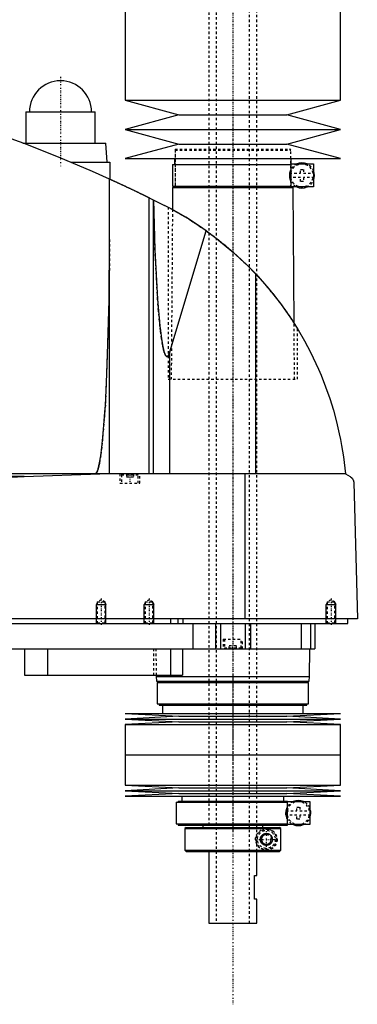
# Model space of a CAD drawing. Extents: x -139 to 702, y -144 to 599.
# Tile 5 of 6: x 561 to 702, y -144 to 266. Entities that reach past the tile are written whole.
import ezdxf

# ---------------------------------------------------------------- set-up
doc = ezdxf.new("R2010")
doc.units = 0
doc.linetypes.add('CENTER', pattern=[1.5, 0.45, -0.5, 0.05, -0.5])
doc.linetypes.add('DASHED', pattern=[2, 1, -1])
for name, color, linetype in [('AM_0', 7, 'CONTINUOUS'), ('AM_10', 7, 'CONTINUOUS'), ('AM_3', 7, 'DASHED'), ('AM_7', 7, 'CENTER')]:
    doc.layers.add(name, color=color, linetype=linetype)

msp = doc.modelspace()

# ---------------------------------------------------------------- linework, layer by layer
at = {"layer": 'AM_0', "color": 7, "linetype": 'CONTINUOUS'}
for p, q in [((605, 375), (605, 232.9)), ((695, 232.9), (695, 375)), ((605, 232.9), (627.5, 226.8)), ((605, 232.9), (695, 232.9)), ((672.5, 226.8), (695, 232.9)), ((563.5, 228), (563.5, 215)), ((563.5, 228), (592.5, 228)), ((592.5, 215), (592.5, 228)), ((627.5, 226.8), (605, 220.7)), ((627.5, 226.8), (672.5, 226.8)), ((695, 220.7), (672.5, 226.8)), ((605, 220.7), (627.5, 214.6)), ((605, 220.7), (695, 220.7)), ((672.5, 214.6), (695, 220.7)), ((562.27, 215), (597, 215)), ((597.5, 207), (597, 215)), ((627.5, 214.6), (605, 208.5)), ((627.5, 214.6), (672.5, 214.6)), ((695, 208.5), (672.5, 214.6)), ((582.43, 207), (598.65, 207)), ((598.65, 207), (598.65, 199.94)), ((605, 208.5), (695, 208.5)), ((624.85, 206), (624.85, 197)), ((624.85, 206), (674.4, 206)), ((625.65, 208.5), (625.65, 206)), ((674.35, 206), (674.35, 208.5)), ((674.4, 206.3), (683.75, 206.3)), ((674.4, 196.7), (674.4, 206.3)), ((683.75, 206.3), (683.75, 196.7)), ((598.5, 77.05), (598.5, 200.01)), ((624.83, 196.5), (624.76, 187.27)), ((624.83, 196.5), (675.17, 196.5)), ((624.85, 197), (674.4, 197)), ((625.65, 197), (625.65, 196.5)), ((674.35, 196.5), (674.35, 197)), ((683.75, 196.7), (674.4, 196.7)), ((675.58, 139.77), (675.17, 196.5)), ((615.04, 77.05), (615.04, 192.21)), ((615.04, 192.21), (621.5, 189)), ((616.82, 77.05), (616.82, 191.34)), ((623, 188.22), (624.76, 187.27)), ((623.7, 127.93), (638.83, 178.45)), ((659.54, 77.05), (659.54, 160.38)), ((675.58, 139.76), (677, 137.5)), ((623.7, 77.05), (623.7, 127.93)), ((697, 77.05), (305.5, 77.05)), ((562.76, 75.85), (352.3, 75.85)), ((562.76, 75.85), (594.4, 77.05)), ((655.15, 16.5), (655.15, 77.05)), ((697, 77.05), (699, 75.85)), ((700.5, 73.35), (702, 16.5)), ((702, 16.5), (300.5, 16.5)), ((624, 16.5), (624, 14.5)), ((627, 16.5), (627, 14.5)), ((629.15, 16.5), (629.15, 14.5)), ((698, 14.5), (698, 16.5)), ((344, 14.5), (698, 14.5)), ((633.21, 14.5), (633.21, 4)), ((642.7, 14.5), (642.7, 4)), ((644.81, 14.5), (644.81, 4)), ((655.19, 14.5), (655.19, 4)), ((657.3, 14.5), (657.3, 4)), ((678.5, 14.5), (678.5, 4)), ((682.5, 14.5), (682.5, 4)), ((684.3, 14.5), (684.3, 4)), ((488, 4), (684.3, 4)), ((563, 4), (563, -7)), ((572.56, 4), (572.56, -7)), ((624, 4), (624, -7)), ((629, 4), (629, -7)), ((682, -7.5), (682.17, 4)), ((563, -7), (629, -7)), ((617.99, -7), (618, -7.5)), ((618, -7.5), (618.1, -9.5)), ((618, -7.5), (682, -7.5)), ((681.9, -9.5), (682, -7.5)), ((618.1, -9.5), (681.9, -9.5)), ((618.35, -10), (618.35, -19)), ((618.35, -10), (681.65, -10)), ((619.15, -9.5), (619.15, -10)), ((680.85, -10), (680.85, -9.5)), ((681.65, -19), (681.65, -10)), ((618.35, -19), (681.65, -19)), ((619.15, -19), (619.15, -19.5)), ((619.15, -19.5), (680.85, -19.5)), ((620.65, -19.5), (620.65, -23)), ((679.35, -23), (679.35, -19.5)), ((680.85, -19.5), (680.85, -19)), ((605, -23), (627.5, -24.15)), ((605, -23), (695, -23)), ((627.5, -24.15), (605, -25.3)), ((627.5, -24.15), (672.5, -24.15)), ((672.5, -24.15), (695, -23)), ((695, -25.3), (672.5, -24.15)), ((605, -25.3), (627.5, -26.45)), ((605, -25.3), (695, -25.3)), ((627.5, -26.45), (605, -27.6)), ((605, -27.6), (605, -40.25)), ((605, -27.6), (695, -27.6)), ((627.5, -26.45), (672.5, -26.45)), ((672.5, -26.45), (695, -25.3)), ((695, -27.6), (672.5, -26.45)), ((695, -40.25), (695, -27.6)), ((605, -40.25), (695, -40.25)), ((605, -40.25), (605, -52.9)), ((605, -40.25), (695, -40.25)), ((695, -52.9), (695, -40.25)), ((605, -52.9), (627.5, -54.05)), ((605, -52.9), (695, -52.9)), ((672.5, -54.05), (695, -52.9)), ((627.5, -54.05), (605, -55.2)), ((605, -55.2), (627.5, -56.35)), ((605, -55.2), (695, -55.2)), ((627.5, -56.35), (605, -57.5)), ((605, -57.5), (695, -57.5)), ((627.5, -54.05), (672.5, -54.05)), ((627.5, -56.35), (672.5, -56.35)), ((628.65, -57.5), (628.65, -59.5)), ((671.35, -59.5), (671.35, -57.5)), ((695, -55.2), (672.5, -54.05)), ((672.5, -56.35), (695, -55.2)), ((695, -57.5), (672.5, -56.35)), ((626.35, -60), (626.35, -69)), ((626.35, -60), (672.8, -60)), ((627.15, -59.5), (627.15, -60)), ((627.15, -59.5), (672.85, -59.5)), ((672.8, -59.7), (682.15, -59.7)), ((672.8, -69.3), (672.8, -59.7)), ((672.85, -59.7), (672.85, -59.5)), ((682.15, -59.7), (682.15, -69.3)), ((626.35, -69), (672.8, -69)), ((627.15, -69), (627.15, -69.5)), ((627.15, -69.5), (672.85, -69.5)), ((637.5, -69.5), (637.5, -70.5)), ((662.5, -70.5), (662.5, -69.5)), ((682.15, -69.3), (672.8, -69.3)), ((672.85, -69.5), (672.85, -69.3)), ((630.5, -70.5), (630, -71)), ((630, -71), (630, -80)), ((630, -71), (669.99, -71)), ((630.5, -70.5), (669.49, -70.5)), ((669.99, -71), (669.49, -70.5)), ((669.99, -80), (669.99, -71)), ((630, -80), (630.5, -80.5)), ((630, -80), (669.99, -80)), ((630.5, -80.5), (669.49, -80.5)), ((640, -80.5), (640, -110.5)), ((660, -90.5), (660, -80.5)), ((669.49, -80.5), (669.99, -80)), ((659, -100.5), (659, -90.5)), ((659, -90.5), (660, -90.5)), ((660, -100.5), (659, -100.5)), ((660, -110.5), (660, -100.5)), ((640, -110.5), (660, -110.5))]:
    msp.add_line(p, q, dxfattribs=at)
for points in [[(598.5, 200.01, 0), (591.43, 203.15, 0), (577.17, 209.17, 0), (562.76, 214.82, 0), (555.5, 217.5, 0)], [(598.5, 200.01, 0), (598.5, 200.01, 0), (598.51, 200, 0), (598.52, 200, 0), (598.53, 199.99, 0), (598.54, 199.99, 0), (598.56, 199.98, 0), (598.59, 199.96, 0), (598.63, 199.95, 0), (598.67, 199.93, 0), (598.73, 199.9, 0), (598.75, 199.89, 0), (598.78, 199.88, 0), (598.85, 199.85, 0), (598.91, 199.82, 0), (598.99, 199.78, 0), (599.07, 199.75, 0), (599.16, 199.71, 0), (599.21, 199.69, 0), (599.25, 199.66, 0), (599.35, 199.62, 0), (599.46, 199.57, 0), (599.51, 199.55, 0), (599.57, 199.52, 0), (599.68, 199.47, 0), (599.8, 199.42, 0), (599.86, 199.39, 0), (599.93, 199.36, 0), (600.05, 199.3, 0), (600.19, 199.24, 0), (600.32, 199.18, 0), (600.46, 199.11, 0), (600.6, 199.05, 0), (600.68, 199.02, 0), (600.75, 198.98, 0), (600.9, 198.91, 0), (601.05, 198.84, 0), (601.21, 198.77, 0), (601.37, 198.7, 0), (601.53, 198.62, 0), (601.62, 198.59, 0), (601.7, 198.55, 0), (601.87, 198.47, 0), (602.05, 198.39, 0), (602.23, 198.3, 0), (602.41, 198.22, 0), (602.6, 198.13, 0), (602.7, 198.09, 0), (602.79, 198.04, 0), (602.98, 197.95, 0), (603.18, 197.86, 0), (603.38, 197.77, 0), (603.58, 197.68, 0), (603.78, 197.58, 0), (603.88, 197.54, 0), (603.99, 197.49, 0), (604.19, 197.39, 0), (604.4, 197.3, 0), (604.61, 197.2, 0), (604.82, 197.1, 0), (605.03, 197, 0), (605.13, 196.96, 0), (605.24, 196.91, 0), (605.45, 196.81, 0), (605.66, 196.71, 0), (605.76, 196.66, 0), (605.87, 196.61, 0), (606.08, 196.51, 0), (606.29, 196.41, 0), (606.39, 196.36, 0), (606.5, 196.32, 0), (606.7, 196.22, 0), (606.91, 196.12, 0), (607.11, 196.03, 0), (607.32, 195.93, 0), (607.52, 195.83, 0), (607.63, 195.78, 0), (607.73, 195.73, 0), (607.94, 195.63, 0), (608.15, 195.54, 0), (608.36, 195.44, 0), (608.57, 195.34, 0), (608.78, 195.24, 0), (608.88, 195.19, 0), (608.99, 195.14, 0), (609.2, 195.04, 0), (609.41, 194.94, 0), (609.61, 194.84, 0), (609.82, 194.74, 0), (610.02, 194.64, 0), (610.13, 194.59, 0), (610.23, 194.54, 0), (610.43, 194.45, 0), (610.63, 194.35, 0), (610.83, 194.26, 0), (611.02, 194.16, 0), (611.21, 194.07, 0), (611.31, 194.03, 0), (611.4, 193.98, 0), (611.59, 193.89, 0), (611.77, 193.8, 0), (611.95, 193.72, 0), (612.13, 193.63, 0), (612.3, 193.55, 0), (612.38, 193.51, 0), (612.47, 193.47, 0), (612.63, 193.39, 0), (612.79, 193.31, 0), (612.87, 193.27, 0), (612.95, 193.23, 0), (613.1, 193.16, 0), (613.24, 193.09, 0), (613.32, 193.05, 0), (613.39, 193.02, 0), (613.53, 192.95, 0), (613.67, 192.88, 0), (613.81, 192.82, 0), (613.94, 192.75, 0), (614.07, 192.69, 0), (614.13, 192.66, 0), (614.19, 192.63, 0), (614.31, 192.57, 0), (614.42, 192.51, 0), (614.53, 192.46, 0), (614.64, 192.41, 0), (614.74, 192.36, 0), (614.79, 192.34, 0), (614.83, 192.32, 0), (614.92, 192.27, 0), (615, 192.23, 0), (615.04, 192.21, 0)], [(616.84, 191.33, 0), (617.47, 170.39, 0), (618.57, 149.87, 0), (618.94, 145, 0), (619.34, 140.63, 0), (619.54, 138.64, 0), (619.75, 136.79, 0), (620.19, 133.5, 0), (620.63, 130.78, 0), (620.9, 129.47, 0), (620.98, 129.13, 0), (621.06, 128.81, 0), (621.09, 128.65, 0), (621.13, 128.5, 0), (621.21, 128.22, 0), (621.29, 127.95, 0), (621.37, 127.69, 0), (621.45, 127.46, 0), (621.52, 127.24, 0), (621.56, 127.13, 0), (621.6, 127.03, 0), (621.68, 126.85, 0), (621.76, 126.68, 0), (621.84, 126.53, 0), (621.92, 126.39, 0), (621.97, 126.32, 0), (621.98, 126.3, 0), (621.99, 126.29, 0), (622, 126.28, 0), (622.01, 126.27, 0), (622.02, 126.25, 0), (622.03, 126.23, 0), (622.04, 126.22, 0), (622.05, 126.22, 0), (622.06, 126.2, 0), (622.07, 126.18, 0), (622.08, 126.18, 0), (622.09, 126.17, 0), (622.1, 126.15, 0), (622.11, 126.14, 0), (622.13, 126.13, 0), (622.14, 126.11, 0), (622.15, 126.1, 0), (622.16, 126.09, 0), (622.16, 126.09, 0), (622.18, 126.08, 0), (622.19, 126.06, 0), (622.2, 126.05, 0), (622.22, 126.04, 0), (622.23, 126.03, 0), (622.24, 126.03, 0), (622.24, 126.02, 0), (622.26, 126.01, 0), (622.27, 126.01, 0), (622.28, 126, 0), (622.28, 126, 0), (622.3, 125.99, 0), (622.31, 125.98, 0), (622.32, 125.98, 0), (622.32, 125.98, 0), (622.34, 125.97, 0), (622.35, 125.97, 0), (622.36, 125.96, 0), (622.38, 125.96, 0), (622.39, 125.95, 0), (622.4, 125.95, 0), (622.4, 125.95, 0), (622.42, 125.94, 0), (622.43, 125.94, 0), (622.44, 125.94, 0), (622.46, 125.94, 0), (622.47, 125.94, 0), (622.48, 125.94, 0), (622.48, 125.94, 0), (622.5, 125.94, 0), (622.51, 125.94, 0), (622.52, 125.94, 0), (622.52, 125.94, 0), (622.54, 125.94, 0), (622.55, 125.94, 0), (622.56, 125.94, 0), (622.56, 125.94, 0), (622.58, 125.94, 0), (622.59, 125.95, 0), (622.6, 125.95, 0), (622.62, 125.95, 0), (622.63, 125.96, 0), (622.64, 125.96, 0), (622.64, 125.96, 0), (622.66, 125.97, 0), (622.67, 125.97, 0), (622.68, 125.98, 0), (622.7, 125.99, 0), (622.71, 125.99, 0), (622.72, 126, 0), (622.72, 126, 0), (622.74, 126.01, 0), (622.75, 126.02, 0), (622.76, 126.03, 0), (622.78, 126.04, 0), (622.79, 126.05, 0), (622.8, 126.05, 0), (622.8, 126.06, 0), (622.82, 126.07, 0), (622.83, 126.08, 0), (622.84, 126.09, 0), (622.86, 126.11, 0), (622.87, 126.12, 0), (622.88, 126.13, 0), (622.88, 126.13, 0), (622.9, 126.15, 0), (622.91, 126.16, 0), (622.92, 126.18, 0), (622.94, 126.19, 0), (622.95, 126.21, 0), (622.96, 126.22, 0), (622.96, 126.22, 0), (622.97, 126.24, 0), (622.99, 126.26, 0), (622.99, 126.27, 0), (623, 126.28, 0), (623.01, 126.3, 0), (623.03, 126.31, 0), (623.03, 126.32, 0), (623.04, 126.33, 0), (623.05, 126.35, 0), (623.07, 126.37, 0), (623.11, 126.45, 0), (623.19, 126.59, 0), (623.27, 126.75, 0), (623.35, 126.92, 0), (623.43, 127.12, 0), (623.47, 127.22, 0), (623.51, 127.33, 0), (623.59, 127.55, 0), (623.67, 127.8, 0), (623.7, 127.93, 0)], [(638.83, 178.45, 0), (636.05, 180.38, 0), (630.36, 184.04, 0), (624.49, 187.42, 0), (621.5, 189, 0)], [(638.83, 178.45, 0), (642.52, 175.73, 0), (649.63, 169.92, 0), (656.34, 163.67, 0), (659.54, 160.38, 0)], [(592.5, 77.05, 0), (592.51, 77.05, 0), (592.52, 77.05, 0), (592.54, 77.05, 0), (592.54, 77.05, 0), (592.55, 77.05, 0), (592.57, 77.06, 0), (592.58, 77.06, 0), (592.59, 77.06, 0), (592.61, 77.07, 0), (592.62, 77.07, 0), (592.63, 77.07, 0), (592.64, 77.08, 0), (592.65, 77.08, 0), (592.67, 77.09, 0), (592.68, 77.09, 0), (592.7, 77.1, 0), (592.71, 77.11, 0), (592.72, 77.11, 0), (592.73, 77.12, 0), (592.74, 77.13, 0), (592.75, 77.14, 0), (592.76, 77.14, 0), (592.77, 77.15, 0), (592.78, 77.16, 0), (592.8, 77.17, 0), (592.81, 77.18, 0), (592.81, 77.18, 0), (592.83, 77.2, 0), (592.84, 77.21, 0), (592.86, 77.22, 0), (592.87, 77.24, 0), (592.89, 77.25, 0), (592.89, 77.26, 0), (592.9, 77.27, 0), (592.91, 77.28, 0), (592.93, 77.3, 0), (592.94, 77.32, 0), (592.96, 77.33, 0), (592.97, 77.35, 0), (592.98, 77.36, 0), (592.99, 77.37, 0), (593, 77.39, 0), (593.02, 77.41, 0), (593.03, 77.43, 0), (593.04, 77.45, 0), (593.06, 77.48, 0), (593.07, 77.49, 0), (593.07, 77.5, 0), (593.09, 77.52, 0), (593.1, 77.54, 0), (593.15, 77.63, 0), (593.24, 77.8, 0), (593.28, 77.89, 0), (593.33, 77.98, 0), (593.41, 78.19, 0), (593.5, 78.41, 0), (593.58, 78.66, 0), (593.67, 78.93, 0), (593.76, 79.22, 0), (593.8, 79.37, 0), (593.84, 79.52, 0), (593.93, 79.85, 0), (594.01, 80.2, 0), (594.05, 80.38, 0), (594.3, 81.58, 0), (594.8, 84.49, 0), (595.27, 88.1, 0), (595.72, 92.36, 0), (596.15, 97.25, 0), (596.55, 102.74, 0), (596.74, 105.69, 0), (596.92, 108.77, 0), (597.26, 115.3, 0), (597.56, 122.29, 0), (598.3, 149.52, 0), (598.5, 174.82, 0)], [(659.54, 160.38, 0), (661.41, 158.34, 0), (664.99, 154.24, 0), (668.3, 150.11, 0), (669.89, 148.01, 0), (671.45, 145.88, 0), (674.44, 141.53, 0), (677.27, 137.05, 0), (679.93, 132.47, 0), (682.42, 127.8, 0), (684.72, 123.04, 0), (685.8, 120.64, 0), (686.83, 118.23, 0), (688.74, 113.37, 0), (690.47, 108.47, 0), (691.99, 103.56, 0), (693.33, 98.65, 0), (694.47, 93.75, 0), (694.97, 91.32, 0), (695.42, 88.89, 0), (696.18, 84.09, 0), (696.77, 79.37, 0), (697, 77.05, 0)], [(557.28, 75.66, 0), (562.76, 75.85, 0)], [(699, 75.85, 0), (699.06, 75.82, 0), (699.17, 75.75, 0), (699.27, 75.67, 0), (699.33, 75.63, 0), (699.38, 75.59, 0), (699.48, 75.51, 0), (699.58, 75.41, 0), (699.67, 75.32, 0), (699.77, 75.22, 0), (699.86, 75.11, 0), (699.9, 75.06, 0), (699.94, 75, 0), (700.02, 74.88, 0), (700.1, 74.75, 0), (700.18, 74.59, 0), (700.26, 74.43, 0), (700.3, 74.32, 0), (700.32, 74.29, 0), (700.33, 74.26, 0), (700.33, 74.24, 0), (700.34, 74.22, 0), (700.35, 74.19, 0), (700.36, 74.16, 0), (700.37, 74.14, 0), (700.37, 74.12, 0), (700.38, 74.09, 0), (700.39, 74.05, 0), (700.4, 74.04, 0), (700.4, 74.02, 0), (700.41, 73.98, 0), (700.42, 73.94, 0), (700.43, 73.9, 0), (700.44, 73.86, 0), (700.45, 73.82, 0), (700.45, 73.8, 0), (700.46, 73.78, 0), (700.46, 73.73, 0), (700.47, 73.68, 0), (700.48, 73.63, 0), (700.48, 73.58, 0), (700.49, 73.53, 0), (700.49, 73.51, 0), (700.49, 73.48, 0), (700.5, 73.43, 0), (700.5, 73.4, 0), (700.5, 73.39, 0), (700.5, 73.38, 0), (700.5, 73.38, 0), (700.5, 73.37, 0), (700.5, 73.36, 0), (700.5, 73.35, 0), (700.5, 73.35, 0)], [(661.5, -75.5, 0), (661.5, -75.49, 0), (661.5, -75.46, 0), (661.5, -75.43, 0), (661.5, -75.41, 0), (661.5, -75.4, 0), (661.5, -75.37, 0), (661.5, -75.34, 0), (661.51, -75.31, 0), (661.51, -75.28, 0), (661.51, -75.26, 0), (661.51, -75.24, 0), (661.52, -75.23, 0), (661.52, -75.2, 0), (661.52, -75.17, 0), (661.53, -75.14, 0), (661.53, -75.11, 0), (661.54, -75.08, 0), (661.54, -75.07, 0), (661.54, -75.05, 0), (661.55, -75.02, 0), (661.55, -75, 0), (661.55, -74.98, 0), (661.56, -74.97, 0), (661.56, -74.94, 0), (661.57, -74.91, 0), (661.57, -74.9, 0), (661.58, -74.88, 0), (661.59, -74.85, 0), (661.59, -74.82, 0), (661.6, -74.8, 0), (661.61, -74.77, 0), (661.62, -74.74, 0), (661.62, -74.73, 0), (661.63, -74.71, 0), (661.64, -74.68, 0), (661.65, -74.66, 0), (661.66, -74.63, 0), (661.67, -74.6, 0), (661.68, -74.58, 0), (661.68, -74.56, 0), (661.69, -74.55, 0), (661.7, -74.52, 0), (661.71, -74.49, 0), (661.72, -74.47, 0), (661.73, -74.44, 0), (661.75, -74.42, 0), (661.75, -74.4, 0), (661.76, -74.39, 0), (661.77, -74.37, 0), (661.79, -74.34, 0), (661.8, -74.31, 0), (661.81, -74.29, 0), (661.83, -74.27, 0), (661.83, -74.25, 0), (661.84, -74.24, 0), (661.85, -74.22, 0), (661.87, -74.19, 0), (661.88, -74.17, 0), (661.9, -74.15, 0), (661.91, -74.12, 0), (661.92, -74.11, 0), (661.93, -74.1, 0), (661.94, -74.08, 0), (661.96, -74.05, 0), (661.97, -74.04, 0), (662.02, -73.98, 0), (662.12, -73.86, 0), (662.22, -73.75, 0), (662.33, -73.64, 0), (662.44, -73.54, 0), (662.56, -73.45, 0), (662.62, -73.41, 0), (662.69, -73.37, 0), (662.81, -73.3, 0), (662.94, -73.23, 0), (663.01, -73.21, 0), (663.07, -73.18, 0), (663.21, -73.13, 0), (663.34, -73.09, 0), (663.41, -73.07, 0), (663.47, -73.06, 0), (663.6, -73.03, 0), (663.73, -73.01, 0), (663.86, -73, 0), (663.98, -73, 0), (664.11, -73, 0), (664.17, -73.01, 0), (664.23, -73.01, 0), (664.35, -73.03, 0), (664.48, -73.05, 0), (664.6, -73.07, 0), (664.72, -73.11, 0), (664.84, -73.15, 0), (664.9, -73.17, 0), (664.96, -73.19, 0), (665.08, -73.24, 0), (665.19, -73.3, 0), (665.3, -73.37, 0), (665.41, -73.44, 0), (665.51, -73.51, 0), (665.56, -73.55, 0), (665.61, -73.59, 0), (665.71, -73.68, 0), (665.8, -73.77, 0), (665.89, -73.86, 0), (665.97, -73.97, 0), (666.06, -74.08, 0), (666.1, -74.14, 0), (666.13, -74.2, 0), (666.21, -74.33, 0), (666.25, -74.41, 0), (666.26, -74.43, 0), (666.27, -74.45, 0), (666.28, -74.46, 0), (666.28, -74.48, 0), (666.29, -74.5, 0), (666.3, -74.52, 0), (666.31, -74.55, 0), (666.32, -74.57, 0), (666.33, -74.6, 0), (666.34, -74.61, 0), (666.34, -74.62, 0), (666.35, -74.65, 0), (666.36, -74.67, 0), (666.37, -74.7, 0), (666.38, -74.72, 0), (666.38, -74.75, 0), (666.39, -74.76, 0), (666.39, -74.77, 0), (666.4, -74.8, 0), (666.41, -74.82, 0), (666.41, -74.85, 0), (666.42, -74.88, 0), (666.43, -74.9, 0), (666.43, -74.92, 0), (666.43, -74.93, 0), (666.44, -74.96, 0), (666.45, -74.98, 0), (666.45, -75, 0), (666.45, -75.01, 0), (666.46, -75.04, 0), (666.46, -75.07, 0), (666.46, -75.08, 0), (666.47, -75.09, 0), (666.47, -75.12, 0), (666.48, -75.15, 0), (666.48, -75.18, 0), (666.48, -75.2, 0), (666.49, -75.23, 0), (666.49, -75.25, 0), (666.49, -75.26, 0), (666.49, -75.29, 0), (666.49, -75.32, 0), (666.5, -75.34, 0), (666.5, -75.37, 0), (666.5, -75.4, 0), (666.5, -75.41, 0), (666.5, -75.43, 0), (666.5, -75.46, 0), (666.5, -75.49, 0), (666.5, -75.5, 0), (666.5, -75.51, 0), (666.5, -75.54, 0), (666.5, -75.57, 0), (666.5, -75.59, 0), (666.5, -75.6, 0), (666.5, -75.63, 0), (666.5, -75.66, 0), (666.49, -75.68, 0), (666.49, -75.71, 0), (666.49, -75.74, 0), (666.49, -75.75, 0), (666.49, -75.77, 0), (666.48, -75.8, 0), (666.48, -75.82, 0), (666.48, -75.85, 0), (666.47, -75.88, 0), (666.47, -75.91, 0), (666.46, -75.92, 0), (666.46, -75.93, 0), (666.46, -75.96, 0), (666.45, -75.99, 0), (666.45, -76, 0), (666.45, -76.02, 0), (666.44, -76.04, 0), (666.43, -76.07, 0), (666.43, -76.08, 0), (666.43, -76.1, 0), (666.42, -76.12, 0), (666.41, -76.15, 0), (666.41, -76.18, 0), (666.4, -76.2, 0), (666.39, -76.23, 0), (666.39, -76.24, 0), (666.38, -76.25, 0), (666.38, -76.28, 0), (666.37, -76.3, 0), (666.36, -76.33, 0), (666.35, -76.35, 0), (666.34, -76.38, 0), (666.34, -76.39, 0), (666.33, -76.4, 0), (666.32, -76.43, 0), (666.31, -76.45, 0), (666.3, -76.48, 0), (666.29, -76.5, 0), (666.28, -76.52, 0), (666.28, -76.54, 0), (666.27, -76.55, 0), (666.26, -76.57, 0), (666.25, -76.59, 0), (666.21, -76.67, 0), (666.13, -76.8, 0), (666.1, -76.86, 0), (666.06, -76.92, 0), (665.97, -77.03, 0), (665.89, -77.14, 0), (665.8, -77.23, 0), (665.71, -77.32, 0), (665.61, -77.41, 0), (665.56, -77.45, 0), (665.51, -77.49, 0), (665.41, -77.56, 0), (665.3, -77.63, 0), (665.19, -77.7, 0), (665.08, -77.76, 0), (664.96, -77.81, 0), (664.9, -77.83, 0), (664.84, -77.85, 0), (664.72, -77.89, 0), (664.6, -77.93, 0), (664.48, -77.95, 0), (664.35, -77.97, 0), (664.23, -77.99, 0), (664.17, -77.99, 0), (664.11, -78, 0), (663.98, -78, 0), (663.86, -78, 0), (663.73, -77.99, 0), (663.6, -77.97, 0), (663.47, -77.94, 0), (663.41, -77.93, 0), (663.34, -77.91, 0), (663.21, -77.87, 0), (663.07, -77.82, 0), (663.01, -77.79, 0), (662.94, -77.77, 0), (662.81, -77.7, 0), (662.69, -77.63, 0), (662.62, -77.59, 0), (662.56, -77.55, 0), (662.44, -77.46, 0), (662.33, -77.36, 0), (662.22, -77.25, 0), (662.12, -77.14, 0), (662.02, -77.02, 0), (661.97, -76.96, 0), (661.96, -76.95, 0), (661.94, -76.92, 0), (661.93, -76.9, 0), (661.92, -76.89, 0), (661.91, -76.88, 0), (661.9, -76.85, 0), (661.88, -76.83, 0), (661.87, -76.81, 0), (661.85, -76.78, 0), (661.84, -76.76, 0), (661.83, -76.75, 0), (661.83, -76.73, 0), (661.81, -76.71, 0), (661.8, -76.69, 0), (661.79, -76.66, 0), (661.77, -76.63, 0), (661.76, -76.61, 0), (661.75, -76.6, 0), (661.75, -76.58, 0), (661.73, -76.56, 0), (661.72, -76.53, 0), (661.71, -76.51, 0), (661.7, -76.48, 0), (661.69, -76.45, 0), (661.68, -76.44, 0), (661.68, -76.42, 0), (661.67, -76.4, 0), (661.66, -76.37, 0), (661.65, -76.34, 0), (661.64, -76.32, 0), (661.63, -76.29, 0), (661.62, -76.27, 0), (661.62, -76.26, 0), (661.61, -76.23, 0), (661.6, -76.2, 0), (661.59, -76.18, 0), (661.59, -76.15, 0), (661.58, -76.12, 0), (661.57, -76.1, 0), (661.57, -76.09, 0), (661.56, -76.06, 0), (661.56, -76.03, 0), (661.55, -76.02, 0), (661.55, -76, 0), (661.55, -75.98, 0), (661.54, -75.95, 0), (661.54, -75.93, 0), (661.54, -75.92, 0), (661.53, -75.89, 0), (661.53, -75.86, 0), (661.52, -75.83, 0), (661.52, -75.8, 0), (661.52, -75.77, 0), (661.51, -75.76, 0), (661.51, -75.74, 0), (661.51, -75.72, 0), (661.51, -75.69, 0), (661.5, -75.66, 0), (661.5, -75.63, 0), (661.5, -75.6, 0), (661.5, -75.59, 0), (661.5, -75.57, 0), (661.5, -75.54, 0), (661.5, -75.51, 0), (661.5, -75.5, 0)]]:
    msp.add_polyline3d(points, dxfattribs=at)
for centre, radius, start, end in [((578, 228), 13, 0, 180), ((678.85, 201.5), 5.25, 66.1045, 113.8955), ((678.85, 201.5), 5.25, 338.9605, 21.0395), ((678.85, 201.5), 5.25, 246.1045, 293.8955), ((677.35, -64.5), 5.25, 66.1045, 113.8955), ((677.35, -64.5), 5.25, 336.1045, 23.8955), ((677.35, -64.5), 5.25, 246.1045, 293.8955)]:
    msp.add_arc(centre, radius, start, end, dxfattribs=at)
at = {"layer": 'AM_10', "color": 7, "linetype": 'CONTINUOUS'}
for p, q in [((593.38, 23.16), (593, 22.5)), ((593, 14.5), (593, 22.5)), ((593, 22.5), (597, 22.5)), ((596.62, 23.16), (597, 22.5)), ((597, 14.5), (597, 22.5)), ((613.38, 23.16), (613, 22.5)), ((613, 14.5), (613, 22.5)), ((613, 22.5), (617, 22.5)), ((616.62, 23.16), (617, 22.5)), ((617, 14.5), (617, 22.5)), ((689.38, 23.16), (689, 22.5)), ((689, 14.5), (689, 22.5)), ((689, 22.5), (693, 22.5)), ((692.62, 23.16), (693, 22.5)), ((693, 14.5), (693, 22.5))]:
    msp.add_line(p, q, dxfattribs=at)
msp.add_arc((664, -75.5), 2.01, 75, 15, dxfattribs=at)
at = {"layer": 'AM_3', "color": 6, "linetype": 'DASHED'}
for p, q in [((643, 565.5), (643, -110.5)), ((657, -110.5), (657, 565.5)), ((640, 553.5), (640, -70.5)), ((660, -80.5), (660, 553.5)), ((625.83, 212.5), (625.83, 196.5)), ((625.83, 212.5), (674.17, 212.5)), ((626.33, 212.5), (625.83, 212)), ((625.83, 212), (625.83, 196.5)), ((625.83, 212), (674.17, 212)), ((674.17, 212), (673.67, 212.5)), ((674.17, 196.5), (674.17, 212.5)), ((674.17, 196.5), (674.17, 212)), ((673.68, 202.4), (678.25, 202.4)), ((674.16, 199.15), (674.16, 203.85)), ((678.25, 204), (679.45, 204)), ((678.25, 202.4), (678.25, 204)), ((679.45, 204), (679.45, 202.4)), ((679.45, 202.4), (684.02, 202.4)), ((678.25, 200.6), (673.68, 200.6)), ((678.25, 199), (678.25, 200.6)), ((679.45, 199), (678.25, 199)), ((679.45, 200.6), (679.45, 199)), ((684.02, 200.6), (679.45, 200.6)), ((623, 188.22), (623, 116.5)), ((624.76, 187.27), (624.25, 116.5)), ((675.75, 116.5), (675.58, 139.77)), ((677, 116.5), (677, 137.5)), ((623, 116.5), (677, 116.5)), ((602.85, 77.05), (602.85, 73.05)), ((603.9, 77.05), (603.5, 76.65)), ((603.5, 76.65), (603.5, 73.05)), ((603.5, 76.65), (610.5, 76.65)), ((605.5, 77.05), (605.5, 75.8)), ((605.5, 75.8), (608.5, 75.8)), ((607, 77.05), (607, 75.8)), ((608.5, 77.05), (608.5, 75.8)), ((610.5, 76.65), (610.1, 77.05)), ((610.5, 73.05), (610.5, 76.65)), ((611.15, 73.05), (611.15, 77.05)), ((602.85, 73.05), (611.15, 73.05)), ((595, 24.5), (593.38, 23.56)), ((593.38, 23.56), (593.38, 14.88)), ((593.38, 23.56), (596.62, 23.56)), ((596.62, 23.56), (595, 24.5)), ((596.62, 14.88), (596.62, 23.56)), ((615, 24.5), (613.38, 23.56)), ((613.38, 23.56), (613.38, 14.88)), ((613.38, 23.56), (616.62, 23.56)), ((616.62, 23.56), (615, 24.5)), ((616.62, 14.88), (616.62, 23.56)), ((691, 24.5), (689.38, 23.56)), ((689.38, 23.56), (689.38, 14.88)), ((689.38, 23.56), (692.62, 23.56)), ((692.62, 23.56), (691, 24.5)), ((692.62, 14.88), (692.62, 23.56)), ((593.38, 14.88), (593, 14.5)), ((593.38, 14.88), (596.62, 14.88)), ((597, 14.5), (596.62, 14.88)), ((613.38, 14.88), (613, 14.5)), ((613.38, 14.88), (616.62, 14.88)), ((617, 14.5), (616.62, 14.88)), ((678.5, 14.5), (678.5, 4)), ((689.38, 14.88), (689, 14.5)), ((689.38, 14.88), (692.62, 14.88)), ((693, 14.5), (692.62, 14.88)), ((646, 8), (646, 4)), ((646, 8), (654, 8)), ((646.5, 8), (646.5, 4.4)), ((646.5, 4.4), (646.9, 4)), ((646.5, 4.4), (653.5, 4.4)), ((648.5, 4), (648.5, 5.25)), ((651.5, 5.25), (648.5, 5.25)), ((650, 4), (650, 5.25)), ((651.5, 4), (651.5, 5.25)), ((653.1, 4), (653.5, 4.4)), ((653.5, 4.4), (653.5, 8)), ((654, 4), (654, 8)), ((616.85, 4), (616.85, -7)), ((617.83, 4), (617.99, -7)), ((672.15, -65.22), (672.15, -63.78)), ((672.18, -63.6), (676.75, -63.6)), ((676.75, -65.4), (672.18, -65.4)), ((672.59, -66.72), (672.59, -62.28)), ((676.75, -62), (677.95, -62)), ((676.75, -63.6), (676.75, -62)), ((676.75, -67), (676.75, -65.4)), ((677.95, -62), (677.95, -63.6)), ((677.95, -63.6), (682.5, -63.6)), ((677.95, -65.4), (677.95, -67)), ((682.5, -65.4), (677.95, -65.4)), ((682.5, -63.6), (682.5, -65.4)), ((677.95, -67), (676.75, -67)), ((659.97, -80.5), (659.97, -70.5)), ((662, -74.35), (664, -73.19)), ((664, -73.19), (666, -74.35)), ((669.49, -70.5), (669.61, -70.62)), ((669.73, -70.75), (669.86, -70.87)), ((662, -76.65), (662, -74.35)), ((664, -77.81), (662, -76.65)), ((666, -76.65), (664, -77.81)), ((666, -74.35), (666, -76.65)), ((669.61, -80.38), (669.49, -80.5)), ((669.99, -80), (669.73, -80.25))]:
    msp.add_line(p, q, dxfattribs=at)
for points in [[(674.16, 203.85, 0), (674.11, 203.76, 0), (674.06, 203.66, 0), (674.05, 203.62, 0), (674.03, 203.59, 0), (674.03, 203.57, 0), (674.02, 203.56, 0), (674.01, 203.52, 0), (673.99, 203.49, 0), (673.98, 203.46, 0), (673.96, 203.42, 0), (673.95, 203.38, 0), (673.94, 203.37, 0), (673.94, 203.35, 0), (673.92, 203.31, 0), (673.91, 203.27, 0), (673.9, 203.26, 0), (673.9, 203.24, 0), (673.88, 203.2, 0), (673.87, 203.16, 0), (673.86, 203.14, 0), (673.86, 203.12, 0), (673.84, 203.08, 0), (673.83, 203.04, 0), (673.82, 203, 0), (673.81, 202.96, 0), (673.8, 202.92, 0), (673.79, 202.9, 0), (673.78, 202.88, 0), (673.77, 202.83, 0), (673.76, 202.79, 0), (673.75, 202.75, 0), (673.74, 202.7, 0), (673.73, 202.66, 0), (673.72, 202.63, 0), (673.72, 202.61, 0), (673.71, 202.56, 0), (673.7, 202.51, 0), (673.69, 202.46, 0), (673.68, 202.41, 0), (673.67, 202.36, 0), (673.67, 202.33, 0), (673.66, 202.3, 0), (673.65, 202.25, 0), (673.65, 202.2, 0), (673.64, 202.14, 0), (673.63, 202.09, 0), (673.63, 202.03, 0), (673.62, 202, 0), (673.62, 201.98, 0), (673.62, 201.92, 0), (673.61, 201.86, 0), (673.61, 201.81, 0), (673.61, 201.75, 0), (673.6, 201.69, 0), (673.6, 201.67, 0), (673.6, 201.64, 0), (673.6, 201.58, 0), (673.6, 201.53, 0), (673.6, 201.5, 0), (673.6, 201.47, 0), (673.6, 201.42, 0), (673.6, 201.36, 0), (673.6, 201.33, 0), (673.6, 201.31, 0), (673.61, 201.25, 0), (673.61, 201.19, 0), (673.61, 201.14, 0), (673.62, 201.08, 0), (673.62, 201.02, 0), (673.62, 201, 0), (673.63, 200.97, 0), (673.63, 200.91, 0), (673.64, 200.86, 0), (673.65, 200.8, 0), (673.65, 200.75, 0), (673.66, 200.7, 0), (673.67, 200.67, 0), (673.67, 200.64, 0), (673.68, 200.59, 0), (673.69, 200.54, 0), (673.7, 200.49, 0), (673.71, 200.44, 0), (673.72, 200.39, 0), (673.72, 200.37, 0), (673.73, 200.34, 0), (673.74, 200.3, 0), (673.75, 200.25, 0), (673.76, 200.21, 0), (673.77, 200.17, 0), (673.78, 200.12, 0), (673.79, 200.1, 0), (673.8, 200.08, 0), (673.81, 200.04, 0), (673.82, 200, 0), (673.83, 199.96, 0), (673.84, 199.92, 0), (673.86, 199.88, 0), (673.86, 199.86, 0), (673.87, 199.84, 0), (673.88, 199.8, 0), (673.9, 199.76, 0), (673.9, 199.74, 0), (673.91, 199.73, 0), (673.92, 199.69, 0), (673.94, 199.65, 0), (673.94, 199.63, 0), (673.95, 199.62, 0), (673.96, 199.58, 0), (673.98, 199.54, 0), (673.99, 199.51, 0), (674.01, 199.48, 0), (674.02, 199.44, 0), (674.03, 199.43, 0), (674.03, 199.41, 0), (674.05, 199.38, 0), (674.06, 199.34, 0), (674.11, 199.24, 0), (674.16, 199.15, 0)], [(623.7, 127.93, 0), (623.67, 127.8, 0), (623.59, 127.55, 0), (623.51, 127.33, 0), (623.47, 127.22, 0), (623.43, 127.12, 0), (623.35, 126.92, 0), (623.27, 126.75, 0), (623.19, 126.59, 0), (623.11, 126.45, 0), (623.03, 126.32, 0), (622.99, 126.27, 0), (622.99, 126.26, 0), (622.97, 126.24, 0), (622.96, 126.22, 0), (622.96, 126.22, 0), (622.95, 126.21, 0), (622.94, 126.19, 0), (622.92, 126.18, 0), (622.91, 126.16, 0), (622.9, 126.15, 0), (622.88, 126.13, 0), (622.88, 126.13, 0), (622.87, 126.12, 0), (622.86, 126.11, 0), (622.84, 126.09, 0), (622.83, 126.08, 0), (622.82, 126.07, 0), (622.8, 126.06, 0), (622.8, 126.05, 0), (622.79, 126.05, 0), (622.78, 126.04, 0), (622.76, 126.03, 0), (622.75, 126.02, 0), (622.74, 126.01, 0), (622.72, 126, 0), (622.72, 126, 0), (622.71, 125.99, 0), (622.7, 125.99, 0), (622.68, 125.98, 0), (622.67, 125.97, 0), (622.66, 125.97, 0), (622.64, 125.96, 0), (622.64, 125.96, 0), (622.63, 125.96, 0), (622.62, 125.95, 0), (622.6, 125.95, 0), (622.59, 125.95, 0), (622.58, 125.94, 0), (622.56, 125.94, 0), (622.56, 125.94, 0), (622.55, 125.94, 0), (622.54, 125.94, 0), (622.52, 125.94, 0), (622.52, 125.94, 0), (622.51, 125.94, 0), (622.5, 125.94, 0), (622.48, 125.94, 0), (622.48, 125.94, 0), (622.47, 125.94, 0), (622.46, 125.94, 0), (622.44, 125.94, 0), (622.43, 125.94, 0), (622.42, 125.94, 0), (622.4, 125.95, 0), (622.4, 125.95, 0), (622.39, 125.95, 0), (622.38, 125.96, 0), (622.36, 125.96, 0), (622.35, 125.97, 0), (622.34, 125.97, 0), (622.32, 125.98, 0), (622.32, 125.98, 0), (622.31, 125.98, 0), (622.3, 125.99, 0), (622.28, 126, 0), (622.28, 126, 0), (622.27, 126.01, 0), (622.26, 126.01, 0), (622.24, 126.02, 0), (622.24, 126.03, 0), (622.23, 126.03, 0), (622.22, 126.04, 0), (622.2, 126.05, 0), (622.19, 126.06, 0), (622.18, 126.08, 0), (622.16, 126.09, 0), (622.16, 126.09, 0), (622.15, 126.1, 0), (622.14, 126.11, 0), (622.13, 126.13, 0), (622.11, 126.14, 0), (622.1, 126.15, 0), (622.09, 126.17, 0), (622.08, 126.18, 0), (622.07, 126.18, 0), (622.06, 126.2, 0), (622.05, 126.22, 0), (622.04, 126.22, 0), (622.03, 126.23, 0), (622.02, 126.25, 0), (622.01, 126.27, 0), (622, 126.28, 0), (621.99, 126.29, 0), (621.98, 126.3, 0), (621.97, 126.32, 0), (621.92, 126.39, 0), (621.84, 126.53, 0), (621.76, 126.68, 0), (621.68, 126.85, 0), (621.6, 127.03, 0), (621.56, 127.13, 0), (621.52, 127.24, 0), (621.45, 127.46, 0), (621.37, 127.69, 0), (621.29, 127.95, 0), (621.21, 128.22, 0), (621.13, 128.5, 0), (621.09, 128.65, 0), (621.06, 128.81, 0), (620.98, 129.13, 0), (620.9, 129.47, 0), (620.63, 130.78, 0), (620.19, 133.5, 0), (619.75, 136.79, 0), (619.54, 138.64, 0), (619.34, 140.63, 0), (618.94, 145, 0), (618.57, 149.87, 0), (617.47, 170.39, 0), (616.84, 191.33, 0)], [(624.76, 187.27, 0), (624.9, 187.2, 0), (625.19, 187.04, 0), (625.49, 186.87, 0), (625.65, 186.78, 0), (625.82, 186.69, 0), (626.16, 186.49, 0), (626.52, 186.29, 0), (626.9, 186.08, 0), (627.28, 185.86, 0), (627.69, 185.62, 0), (627.89, 185.51, 0), (628.1, 185.38, 0), (628.53, 185.13, 0), (628.97, 184.88, 0), (629.41, 184.61, 0), (629.86, 184.34, 0), (630.32, 184.06, 0), (630.56, 183.92, 0), (630.79, 183.77, 0), (631.28, 183.48, 0), (631.77, 183.17, 0), (632.02, 183.01, 0), (632.27, 182.85, 0), (632.79, 182.53, 0), (633.31, 182.19, 0), (633.58, 182.02, 0), (633.85, 181.84, 0), (634.39, 181.49, 0), (634.95, 181.12, 0), (635.51, 180.75, 0), (636.07, 180.37, 0), (636.65, 179.98, 0), (636.94, 179.78, 0), (637.23, 179.58, 0), (637.81, 179.17, 0), (638.4, 178.76, 0), (638.99, 178.34, 0), (639.59, 177.91, 0), (640.19, 177.47, 0), (640.49, 177.25, 0), (640.79, 177.03, 0), (641.39, 176.58, 0), (642, 176.13, 0), (642.6, 175.67, 0), (643.2, 175.21, 0), (643.8, 174.74, 0), (644.1, 174.5, 0), (644.4, 174.27, 0), (645, 173.79, 0), (645.6, 173.31, 0), (646.19, 172.83, 0), (646.78, 172.35, 0), (647.36, 171.86, 0), (647.65, 171.62, 0), (647.94, 171.38, 0), (648.51, 170.89, 0), (649.08, 170.4, 0), (649.64, 169.92, 0), (650.19, 169.43, 0), (650.74, 168.94, 0), (651.02, 168.7, 0), (651.29, 168.45, 0), (651.84, 167.95, 0), (652.4, 167.44, 0), (652.67, 167.19, 0), (652.95, 166.93, 0), (653.5, 166.42, 0), (654.05, 165.89, 0), (654.33, 165.63, 0), (654.6, 165.37, 0), (655.15, 164.84, 0), (655.69, 164.31, 0), (656.24, 163.77, 0), (656.78, 163.23, 0), (657.32, 162.69, 0), (657.58, 162.41, 0), (657.85, 162.14, 0), (658.38, 161.59, 0), (658.91, 161.04, 0), (659.44, 160.49, 0), (659.96, 159.93, 0), (660.47, 159.38, 0), (660.73, 159.1, 0), (660.98, 158.82, 0), (661.49, 158.26, 0), (661.99, 157.71, 0), (662.48, 157.15, 0), (662.97, 156.59, 0), (663.45, 156.04, 0), (663.69, 155.76, 0), (663.93, 155.48, 0), (664.4, 154.93, 0), (664.87, 154.38, 0), (665.33, 153.83, 0), (665.78, 153.28, 0), (666.22, 152.73, 0), (666.44, 152.46, 0), (666.66, 152.19, 0), (667.09, 151.65, 0), (667.51, 151.12, 0), (667.93, 150.59, 0), (668.34, 150.07, 0), (668.74, 149.55, 0), (668.93, 149.29, 0), (669.13, 149.03, 0), (669.51, 148.52, 0), (669.89, 148.02, 0), (670.07, 147.77, 0), (670.26, 147.52, 0), (670.61, 147.04, 0), (670.97, 146.55, 0), (671.14, 146.31, 0), (671.32, 146.06, 0), (671.67, 145.58, 0), (672.01, 145.09, 0), (672.35, 144.61, 0), (672.68, 144.14, 0), (673, 143.67, 0), (673.16, 143.44, 0), (673.32, 143.21, 0), (673.62, 142.75, 0), (673.92, 142.31, 0), (674.21, 141.88, 0), (674.49, 141.46, 0), (674.75, 141.05, 0), (674.88, 140.86, 0), (675, 140.66, 0), (675.25, 140.29, 0), (675.47, 139.94, 0), (675.58, 139.76, 0)], [(598.5, 174.82, 0), (598.3, 149.52, 0), (596.74, 105.69, 0), (595.27, 88.1, 0), (594.8, 84.49, 0), (594.3, 81.58, 0), (594.05, 80.38, 0), (594.01, 80.2, 0), (593.93, 79.85, 0), (593.84, 79.52, 0), (593.8, 79.37, 0), (593.76, 79.22, 0), (593.67, 78.93, 0), (593.58, 78.66, 0), (593.5, 78.41, 0), (593.41, 78.19, 0), (593.33, 77.98, 0), (593.28, 77.89, 0), (593.24, 77.8, 0), (593.15, 77.63, 0), (593.07, 77.49, 0), (593.02, 77.41, 0), (593, 77.39, 0), (592.99, 77.37, 0), (592.98, 77.36, 0), (592.97, 77.35, 0), (592.96, 77.33, 0), (592.94, 77.32, 0), (592.93, 77.3, 0), (592.91, 77.28, 0), (592.9, 77.27, 0), (592.89, 77.26, 0), (592.89, 77.25, 0), (592.87, 77.24, 0), (592.86, 77.22, 0), (592.84, 77.21, 0), (592.83, 77.2, 0), (592.81, 77.18, 0), (592.81, 77.18, 0), (592.8, 77.17, 0), (592.78, 77.16, 0), (592.77, 77.15, 0), (592.76, 77.14, 0), (592.75, 77.14, 0), (592.74, 77.13, 0), (592.73, 77.12, 0), (592.72, 77.11, 0), (592.71, 77.11, 0), (592.7, 77.1, 0), (592.68, 77.09, 0), (592.67, 77.09, 0), (592.65, 77.08, 0), (592.64, 77.08, 0), (592.63, 77.07, 0), (592.62, 77.07, 0), (592.61, 77.07, 0), (592.59, 77.06, 0), (592.58, 77.06, 0), (592.57, 77.06, 0), (592.55, 77.05, 0), (592.54, 77.05, 0), (592.54, 77.05, 0), (592.52, 77.05, 0), (592.51, 77.05, 0), (592.5, 77.05, 0)], [(672.59, -62.28, 0), (672.55, -62.37, 0), (672.5, -62.48, 0), (672.49, -62.51, 0), (672.48, -62.54, 0), (672.47, -62.56, 0), (672.47, -62.58, 0), (672.45, -62.61, 0), (672.44, -62.64, 0), (672.43, -62.68, 0), (672.41, -62.71, 0), (672.4, -62.74, 0), (672.4, -62.76, 0), (672.39, -62.78, 0), (672.38, -62.81, 0), (672.37, -62.85, 0), (672.36, -62.87, 0), (672.35, -62.89, 0), (672.34, -62.92, 0), (672.33, -62.96, 0), (672.33, -62.98, 0), (672.32, -63, 0), (672.31, -63.04, 0), (672.3, -63.07, 0), (672.29, -63.11, 0), (672.28, -63.15, 0), (672.27, -63.19, 0), (672.26, -63.21, 0), (672.26, -63.23, 0), (672.25, -63.27, 0), (672.24, -63.31, 0), (672.23, -63.35, 0), (672.22, -63.4, 0), (672.21, -63.44, 0), (672.2, -63.46, 0), (672.2, -63.48, 0), (672.19, -63.53, 0), (672.18, -63.58, 0), (672.17, -63.62, 0), (672.17, -63.67, 0), (672.16, -63.72, 0), (672.15, -63.74, 0), (672.15, -63.77, 0), (672.14, -63.82, 0), (672.14, -63.87, 0), (672.13, -63.92, 0), (672.13, -63.97, 0), (672.12, -64.02, 0), (672.12, -64.04, 0), (672.12, -64.07, 0), (672.11, -64.12, 0), (672.11, -64.17, 0), (672.11, -64.22, 0), (672.1, -64.27, 0), (672.1, -64.32, 0), (672.1, -64.35, 0), (672.1, -64.38, 0), (672.1, -64.43, 0), (672.1, -64.48, 0), (672.1, -64.5, 0), (672.1, -64.52, 0), (672.1, -64.57, 0), (672.1, -64.62, 0), (672.1, -64.65, 0), (672.1, -64.68, 0), (672.1, -64.73, 0), (672.11, -64.78, 0), (672.11, -64.83, 0), (672.11, -64.88, 0), (672.12, -64.93, 0), (672.12, -64.96, 0), (672.12, -64.98, 0), (672.13, -65.03, 0), (672.13, -65.08, 0), (672.14, -65.13, 0), (672.14, -65.18, 0), (672.15, -65.23, 0), (672.15, -65.26, 0), (672.16, -65.28, 0), (672.17, -65.33, 0), (672.17, -65.38, 0), (672.18, -65.42, 0), (672.19, -65.47, 0), (672.2, -65.52, 0), (672.2, -65.54, 0), (672.21, -65.56, 0), (672.22, -65.6, 0), (672.23, -65.65, 0), (672.24, -65.69, 0), (672.25, -65.73, 0), (672.26, -65.77, 0), (672.26, -65.79, 0), (672.27, -65.81, 0), (672.28, -65.85, 0), (672.29, -65.89, 0), (672.3, -65.93, 0), (672.31, -65.96, 0), (672.32, -66, 0), (672.33, -66.02, 0), (672.33, -66.04, 0), (672.34, -66.08, 0), (672.35, -66.11, 0), (672.36, -66.13, 0), (672.37, -66.15, 0), (672.38, -66.19, 0), (672.39, -66.22, 0), (672.4, -66.24, 0), (672.4, -66.26, 0), (672.41, -66.29, 0), (672.43, -66.32, 0), (672.44, -66.36, 0), (672.45, -66.39, 0), (672.47, -66.42, 0), (672.47, -66.44, 0), (672.48, -66.46, 0), (672.49, -66.49, 0), (672.5, -66.52, 0), (672.55, -66.63, 0), (672.59, -66.72, 0)]]:
    msp.add_polyline3d(points, dxfattribs=at)
for radius in [4.5, 4.25, 3.75, 2.5]:
    msp.add_circle((664, -75.5), radius, dxfattribs=at)
for centre, radius, start, end in [((678.85, 201.5), 5.25, 113.8955, 153.3873), ((678.85, 201.5), 4.75, 10.9221, 169.0779), ((678.85, 201.5), 5.25, 21.0395, 66.1045), ((678.85, 201.5), 5.25, 206.6127, 246.1045), ((678.85, 201.5), 4.75, 190.9221, 349.0779), ((678.85, 201.5), 5.25, 293.8955, 338.9605), ((677.35, -64.5), 5.25, 113.8955, 155.0405), ((677.35, -64.5), 4.75, 10.9221, 169.0779), ((677.35, -64.5), 5.25, 23.8955, 66.1045), ((677.35, -64.5), 5.25, 172.0861, 187.9139), ((677.35, -64.5), 4.75, 190.9221, 349.0779), ((677.35, -64.5), 5.25, 204.9595, 246.1045), ((677.35, -64.5), 5.25, 293.8955, 336.1045)]:
    msp.add_arc(centre, radius, start, end, dxfattribs=at)
at = {"layer": 'AM_7', "color": 4, "linetype": 'CENTER'}
for p, q in [((650, 599.3), (650, -144.3)), ((650, 383.93), (650, 187.57)), ((578, 242.7), (578, 205.3)), ((564.35, 228), (591.65, 228)), ((650, 224.39), (650, -37.19)), ((607, 77.25), (607, 72.85)), ((595, 25), (595, 14)), ((615, 25), (615, 14)), ((691, 25), (691, 14)), ((650, -7.96), (650, -41.79)), ((650, -38.74), (650, -72.01)), ((664, -80.22), (664, -70.78)), ((659.27, -75.5), (668.73, -75.5))]:
    msp.add_line(p, q, dxfattribs=at)

doc.saveas('drawing.dxf')
